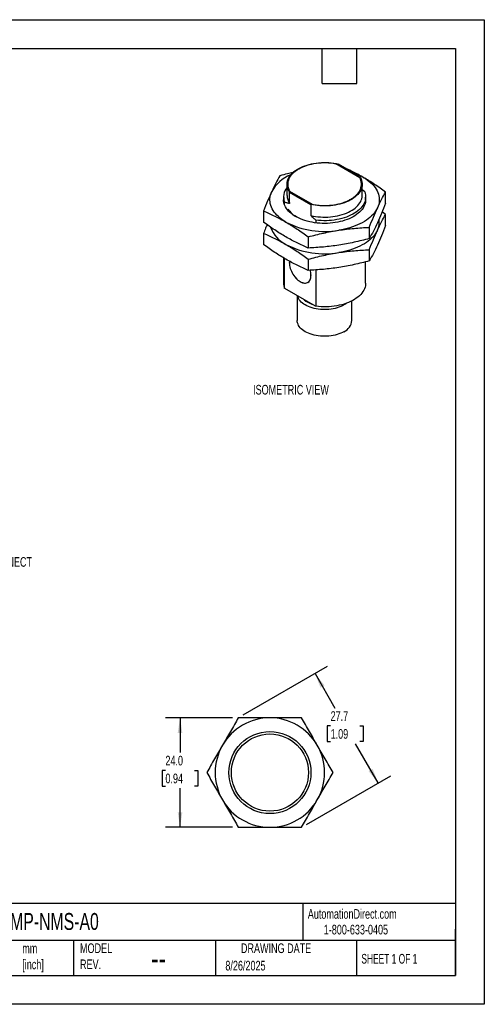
# Model space of a CAD drawing. Header units: millimetres. Extents: x 0 to 279, y 0 to 216.
# Tile 2 of 2: x 177 to 279, y 0 to 216. Entities that reach past the tile are written whole.
import ezdxf

# ---------------------------------------------------------------- set-up
doc = ezdxf.new("R2010")
doc.units = ezdxf.units.MM
doc.layers.add('DIMENSIONS', color=140, linetype='Continuous', lineweight=25)
doc.layers.add('TEXT', color=140, linetype='Continuous', lineweight=25)
doc.styles.add('SLDTEXTSTYLE0', font='TXT', dxfattribs={"width": 0.65})
doc.styles.add('SLDTEXTSTYLE1', font='TXT', dxfattribs={"width": 0.7})
doc.dimstyles.new('SLDDIMSTYLE1', dxfattribs={"dimtxt": 2.158008, "dimasz": 3.302, "dimexe": 0, "dimexo": 0.0625, "dimgap": 0.539502, "dimtad": 0, "dimtih": 1, "dimtoh": 1, "dimdec": 1, "dimrnd": 1e-09, "dimzin": 4, "dimdsep": 46, "dimtxsty": 'SLDTEXTSTYLE1', "dimsah": 1, "dimcen": 0.09, "dimadec": 0, "dimazin": 1, "dimtfac": 1, "dimtdec": 1, "dimtofl": 0, "dimtmove": 0, "dimatfit": 3, "dimfxl": 0, "dimfrac": 2, "dimtolj": 1, "dimtzin": 12, "dimarcsym": 0})
doc.dimstyles.new('SLDDIMSTYLE5', dxfattribs={"dimtxt": 2.158008, "dimasz": 3.302, "dimexe": 0, "dimexo": 0.0625, "dimgap": 0.539502, "dimtad": 0, "dimtih": 1, "dimtoh": 1, "dimdec": 1, "dimrnd": 1e-09, "dimzin": 12, "dimdsep": 46, "dimtxsty": 'SLDTEXTSTYLE1', "dimsah": 1, "dimcen": 0.09, "dimadec": 0, "dimazin": 3, "dimtfac": 1, "dimtdec": 1, "dimtofl": 0, "dimtmove": 0, "dimatfit": 3, "dimfxl": 0, "dimfrac": 2, "dimtolj": 1, "dimtzin": 12, "dimarcsym": 0})

# ---------------------------------------------------------------- blocks, each defined once
blk = doc.blocks.new('_D_12')
at = {"layer": 'DIMENSIONS'}
for p, q in [((224.18, 62.82), (209.49, 62.82)), ((212.67, 62.82), (212.67, 55.2)), ((209.46, 51.29), (208.74, 51.29)), ((208.74, 51.29), (208.74, 47.86)), ((215.87, 51.29), (216.6, 51.29)), ((216.6, 51.29), (216.6, 47.86)), ((208.74, 47.86), (209.46, 47.86)), ((216.6, 47.86), (215.87, 47.86)), ((212.67, 38.82), (212.67, 47.38)), ((224.18, 38.82), (209.49, 38.82))]:
    blk.add_line(p, q, dxfattribs=at)
for points in [[(212.67, 62.82), (212.16, 59.52), (213.18, 59.52)], [(212.67, 38.82), (213.18, 42.12), (212.16, 42.12)]]:
    blk.add_solid(points, dxfattribs=at)
at = {"layer": 'DIMENSIONS', "char_height": 2.117, "attachment_point": 1, "style": 'SLDTEXTSTYLE1'}
for s, insert in [('24.0', (209.46, 54.5)), ('0.94', (209.46, 50.59))]:
    blk.add_mtext(s, dxfattribs=dict(at, insert=insert))
blk = doc.blocks.new('_D_13')
at = {"layer": 'DIMENSIONS'}
for p, q in [((226.55, 63.46), (245.02, 74.12)), ((242.27, 72.53), (246.64, 64.96)), ((245.69, 61.05), (244.97, 61.05)), ((244.97, 61.05), (244.97, 57.62)), ((252.1, 61.05), (252.83, 61.05)), ((252.83, 61.05), (252.83, 57.62)), ((244.97, 57.62), (245.69, 57.62)), ((256.12, 48.53), (251.16, 57.13)), ((252.83, 57.62), (252.1, 57.62)), ((240.41, 39.46), (258.87, 50.12))]:
    blk.add_line(p, q, dxfattribs=at)
for points in [[(242.27, 72.53), (243.48, 69.42), (244.36, 69.93)], [(256.12, 48.53), (254.91, 51.65), (254.03, 51.14)]]:
    blk.add_solid(points, dxfattribs=at)
at = {"layer": 'DIMENSIONS', "char_height": 2.117, "attachment_point": 1, "style": 'SLDTEXTSTYLE1'}
for s, insert in [('27.7', (245.69, 64.26)), ('1.09', (245.69, 60.35))]:
    blk.add_mtext(s, dxfattribs=dict(at, insert=insert))

msp = doc.modelspace()

# ---------------------------------------------------------------- linework, layer by layer
at = {"color": 7, "linetype": 'Continuous'}
for p, q in [((0, 215.9), (279.4, 215.9)), ((279.4, 215.9), (279.4, 0)), ((279.4, 0), (0, 0))]:
    msp.add_line(p, q, dxfattribs=at)
for p, q in [((252.07, 181.25), (246.86, 184.26)), ((252.04, 181.58), (247.42, 184.25)), ((236.12, 179.82), (236.12, 177.37)), ((252.62, 177.37), (252.62, 179.82)), ((236.64, 178.33), (241.79, 175.36)), ((236.71, 178.07), (241.33, 175.4)), ((236.71, 175.62), (236.71, 178.07)), ((253.17, 178.13), (252.62, 178.61)), ((257.76, 175.64), (257.76, 178.09)), ((235.37, 177.02), (235.37, 176.43)), ((235.58, 175.32), (235.58, 175.91)), ((241.33, 175.4), (241.33, 172.95)), ((253.37, 176.43), (253.37, 177.02)), ((230.99, 173.95), (230.99, 171.5)), ((257.76, 173.19), (257, 173.74)), ((257.76, 170.74), (257.76, 173.19)), ((242.45, 171.94), (242.45, 171.35)), ((230.99, 169.05), (230.99, 166.6)), ((254.17, 170.36), (254.17, 167.91)), ((240.79, 168.29), (240.79, 165.84)), ((254.17, 165.46), (254.17, 163.01)), ((235.37, 163.67), (235.37, 158.13)), ((235.58, 157.02), (235.58, 163.55)), ((240.79, 163.39), (240.79, 160.94)), ((253.37, 158.13), (253.37, 162.81)), ((242.45, 161.03), (242.45, 153.05)), ((240.7, 158.31), (240.88, 158.42)), ((242.39, 153.07), (235.65, 156.96)), ((238.37, 155.39), (238.37, 149.94)), ((248.62, 153.36), (248.5, 153.51)), ((250.37, 149.94), (250.37, 154.26))]:
    msp.add_line(p, q)
at = {"flags": 128}
for points in [[(236.71, 178.07), (236.52, 178.36), (236.37, 178.67), (236.26, 178.98), (236.18, 179.29), (236.13, 179.61), (236.13, 179.92), (236.16, 180.24), (236.22, 180.55), (236.32, 180.86), (236.46, 181.17), (236.63, 181.47), (236.84, 181.76), (237.08, 182.05), (237.35, 182.32), (237.66, 182.59), (237.99, 182.84), (238.35, 183.08), (238.74, 183.3), (239.15, 183.51), (239.59, 183.7), (240.04, 183.88), (240.52, 184.03), (241.01, 184.17), (241.52, 184.29), (242.04, 184.39), (242.57, 184.47), (243.11, 184.53), (243.66, 184.57), (244.2, 184.58), (244.75, 184.58), (245.3, 184.56), (245.84, 184.51), (246.38, 184.44), (246.9, 184.36), (247.42, 184.25)], [(252.04, 181.58), (252.23, 181.28), (252.38, 180.98), (252.49, 180.67), (252.57, 180.36), (252.62, 180.04), (252.62, 179.72), (252.59, 179.41), (252.53, 179.09), (252.43, 178.78), (252.29, 178.48), (252.12, 178.18), (251.91, 177.88), (251.67, 177.6), (251.4, 177.32), (251.09, 177.06), (250.76, 176.81), (250.4, 176.57), (250.01, 176.35), (249.6, 176.14), (249.16, 175.94), (248.71, 175.77), (248.23, 175.61), (247.74, 175.47), (247.23, 175.35), (246.71, 175.26), (246.18, 175.18), (245.64, 175.12), (245.09, 175.08), (244.55, 175.06), (244, 175.07), (243.45, 175.09), (242.91, 175.14), (242.37, 175.2), (241.85, 175.29), (241.33, 175.4)], [(252.86, 181.32), (253.31, 181.05), (253.74, 180.76), (254.14, 180.45), (254.51, 180.14), (254.85, 179.81), (255.16, 179.47), (255.43, 179.12), (255.67, 178.77), (255.88, 178.4), (256.05, 178.03), (256.18, 177.66), (256.28, 177.28), (256.35, 176.9), (256.37, 176.52), (256.36, 176.14), (256.32, 175.76), (256.24, 175.38), (256.12, 175), (255.97, 174.63)], [(235.89, 171.53), (235.43, 171.81), (235.01, 172.1), (234.61, 172.4), (234.24, 172.72), (233.9, 173.05), (233.59, 173.38), (233.32, 173.73), (233.08, 174.09), (232.87, 174.45), (232.7, 174.82), (232.57, 175.19), (232.47, 175.57), (232.4, 175.95), (232.38, 176.33), (232.38, 176.71), (232.43, 177.09), (232.51, 177.47), (232.63, 177.85), (232.78, 178.22)], [(241.33, 172.95), (241.85, 172.84), (242.37, 172.75), (242.91, 172.69), (243.45, 172.64), (244, 172.62), (244.55, 172.61), (245.09, 172.63), (245.64, 172.67), (246.18, 172.73), (246.71, 172.81), (247.23, 172.91), (247.74, 173.02), (248.23, 173.16), (248.71, 173.32), (249.16, 173.5), (249.6, 173.69), (250.01, 173.9), (250.4, 174.12), (250.76, 174.36), (251.09, 174.61), (251.4, 174.87), (251.67, 175.15), (251.91, 175.43), (252.12, 175.73), (252.29, 176.03), (252.43, 176.33), (252.53, 176.64), (252.59, 176.96), (252.62, 177.27), (252.62, 177.37)], [(253.17, 178.13), (253.27, 177.8), (253.34, 177.47), (253.37, 177.13), (253.37, 176.8), (253.32, 176.46), (253.24, 176.13), (253.12, 175.8), (252.97, 175.48), (252.78, 175.16), (252.55, 174.85), (252.29, 174.55), (252, 174.26), (251.68, 173.98), (251.32, 173.72), (250.94, 173.47), (250.53, 173.23), (250.09, 173.01), (249.63, 172.8), (249.15, 172.62), (248.65, 172.45), (248.13, 172.3), (247.59, 172.17), (247.05, 172.06), (246.49, 171.97), (245.92, 171.9), (245.34, 171.85), (244.76, 171.83), (244.18, 171.83), (243.6, 171.84), (243.03, 171.88), (242.45, 171.94)], [(253.37, 176.43), (253.37, 176.22), (253.33, 175.89), (253.25, 175.56), (253.14, 175.24), (252.99, 174.92), (252.81, 174.61), (252.59, 174.31), (252.34, 174.01), (252.06, 173.72), (251.75, 173.45), (251.4, 173.18), (251.03, 172.93), (250.64, 172.69), (250.21, 172.47), (249.77, 172.27), (249.3, 172.08), (248.81, 171.91), (248.31, 171.75), (247.79, 171.62), (247.25, 171.5), (246.7, 171.41), (246.15, 171.33), (245.58, 171.28), (245.02, 171.24), (244.45, 171.23), (243.87, 171.24), (243.31, 171.27), (242.74, 171.32), (242.18, 171.39), (241.63, 171.48), (241.1, 171.59), (240.57, 171.72), (240.06, 171.87), (239.57, 172.03), (239.1, 172.22), (238.64, 172.42), (238.22, 172.64), (237.81, 172.87), (237.43, 173.12), (237.08, 173.38), (236.76, 173.65), (236.48, 173.94), (236.22, 174.23), (235.99, 174.53), (235.8, 174.84), (235.65, 175.16), (235.52, 175.48), (235.44, 175.81), (235.39, 176.14), (235.37, 176.43)], [(255.97, 174.63), (255.78, 174.27), (255.55, 173.91), (255.3, 173.56), (255.01, 173.21), (254.68, 172.88), (254.33, 172.56), (253.94, 172.25), (253.53, 171.95), (253.09, 171.66), (252.62, 171.39), (252.13, 171.14), (251.61, 170.9), (251.08, 170.68), (250.52, 170.48), (249.94, 170.29), (249.35, 170.12), (248.74, 169.97), (248.11, 169.84), (247.48, 169.73)], [(255.97, 169.73), (255.78, 169.37), (255.55, 169.01), (255.3, 168.66), (255.01, 168.31), (254.68, 167.98), (254.33, 167.66), (253.94, 167.35), (253.53, 167.05), (253.09, 166.77), (252.62, 166.5), (252.13, 166.24), (251.61, 166), (251.08, 165.78), (250.52, 165.58), (249.94, 165.39), (249.35, 165.22), (248.74, 165.07), (248.11, 164.94), (247.48, 164.84)], [(236.65, 162.94), (236.65, 162.9), (236.63, 162.62), (236.64, 162.32), (236.68, 162.01), (236.74, 161.69), (236.83, 161.37), (236.95, 161.05), (237.08, 160.73), (237.24, 160.41), (237.41, 160.1), (237.61, 159.81), (237.82, 159.53), (238.04, 159.26), (238.28, 159.02), (238.52, 158.81), (238.77, 158.62), (239.02, 158.46), (239.27, 158.33), (239.52, 158.23), (239.76, 158.17), (239.99, 158.14), (240.22, 158.14), (240.43, 158.18), (240.62, 158.25), (240.8, 158.35), (240.96, 158.49), (241.09, 158.65), (241.2, 158.85), (241.29, 159.07), (241.36, 159.31), (241.39, 159.58), (241.4, 159.86), (241.39, 160.16), (241.35, 160.47), (241.28, 160.79), (241.23, 160.96)], [(236.67, 162.93), (236.66, 162.89), (236.65, 162.61), (236.66, 162.31), (236.69, 162.01), (236.76, 161.69), (236.85, 161.37), (236.96, 161.05), (237.09, 160.73), (237.25, 160.41), (237.42, 160.11), (237.62, 159.81), (237.83, 159.54), (238.05, 159.28), (238.28, 159.04), (238.52, 158.82), (238.77, 158.64), (239.02, 158.48), (239.27, 158.35), (239.51, 158.25), (239.75, 158.19), (239.99, 158.16), (240.21, 158.16), (240.42, 158.2), (240.61, 158.27), (240.79, 158.37), (240.94, 158.51), (241.08, 158.67), (241.19, 158.86), (241.28, 159.08), (241.34, 159.32), (241.38, 159.59), (241.39, 159.87), (241.38, 160.17), (241.33, 160.47), (241.27, 160.79), (241.22, 160.96)], [(253.37, 158.13), (253.37, 157.91), (253.32, 157.57), (253.24, 157.24), (253.12, 156.91), (252.97, 156.59), (252.78, 156.27), (252.55, 155.96), (252.29, 155.66), (252, 155.37), (251.68, 155.09), (251.32, 154.83), (250.94, 154.58), (250.53, 154.34), (250.09, 154.12), (249.63, 153.91), (249.15, 153.73), (248.65, 153.56), (248.13, 153.41), (247.59, 153.28), (247.05, 153.17), (246.49, 153.08), (245.92, 153.01), (245.34, 152.96), (244.76, 152.94), (244.18, 152.94), (243.6, 152.95), (243.03, 152.99), (242.45, 153.05)], [(248.62, 153.36), (248.27, 153.18), (247.9, 153.01), (247.51, 152.86), (247.1, 152.73), (246.67, 152.61), (246.23, 152.52), (245.78, 152.45), (245.31, 152.39), (244.85, 152.36), (244.37, 152.35), (243.9, 152.36), (243.44, 152.39), (242.97, 152.45), (242.52, 152.52), (242.08, 152.61), (241.65, 152.73), (241.24, 152.86), (240.85, 153.01), (240.48, 153.18), (240.13, 153.36), (239.81, 153.56), (239.52, 153.78), (239.26, 154), (239.03, 154.24), (238.83, 154.49), (238.67, 154.74), (238.54, 155), (238.45, 155.27), (238.43, 155.36)], [(249.17, 153.74), (248.94, 153.56), (248.62, 153.36)], [(248.62, 147.49), (248.27, 147.31), (247.9, 147.14), (247.51, 146.99), (247.1, 146.85), (246.67, 146.74), (246.23, 146.65), (245.78, 146.57), (245.31, 146.52), (244.85, 146.49), (244.37, 146.48), (243.9, 146.49), (243.44, 146.52), (242.97, 146.57), (242.52, 146.65), (242.08, 146.74), (241.65, 146.85), (241.24, 146.99), (240.85, 147.14), (240.48, 147.31), (240.13, 147.49), (239.81, 147.69), (239.52, 147.91), (239.26, 148.13), (239.03, 148.37), (238.83, 148.62), (238.67, 148.87), (238.54, 149.13), (238.45, 149.4), (238.39, 149.67), (238.37, 149.94)]]:
    msp.add_lwpolyline(points, dxfattribs=at)
for radius in [9, 8.46]:
    msp.add_circle((232.38, 50.82), radius)
for centre, radius, start, end in [((239.91, 174.28), 8.15, 111.6431, 151.0561), ((246.34, 169.92), 13.14, 60.2461, 69.6814), ((238.65, 177.03), 3.26, 140.6483, 200.0047), ((239.22, 177.42), 3.09, 180.9044, 215.7669), ((240.84, 177.22), 5.28, 211.9209, 240.1033), ((244.34, 187.78), 18.32, 242.5358, 279.8781), ((252.2, 171.53), 4.17, 334.4881, 8.3293), ((238.88, 172.67), 6.74, 199.8099, 243.6534), ((244.34, 182.88), 18.32, 242.5358, 279.8781), ((238.49, 158.14), 3.11, 180.1461, 201.0273), ((243.16, 158.25), 4.97, 228.9655, 251.0399), ((247.36, 150.25), 3.03, 294.46, 354.2199), ((232.38, 50.82), 12, 90, 150), ((232.38, 50.82), 12, 30, 90), ((232.38, 50.82), 12, 150, 210), ((232.38, 50.82), 12, 330, 30), ((232.38, 50.82), 12, 210, 270), ((232.38, 50.82), 12, 270, 330)]:
    msp.add_arc(centre, radius, start, end)
for points, knots in [([(246.81, 184.24), (246.14, 184.4), (245.42, 184.47), (243.95, 184.5), (243.22, 184.46), (241.79, 184.26), (241.11, 184.11), (239.82, 183.7), (239.23, 183.45), (238.44, 183), (238.2, 182.84), (237.75, 182.51), (237.55, 182.33), (237.18, 181.96), (237.02, 181.77), (236.75, 181.38), (236.63, 181.18), (236.45, 180.77), (236.39, 180.56), (236.3, 180.14), (236.29, 179.93), (236.3, 179.5), (236.34, 179.29), (236.45, 178.87), (236.54, 178.67), (236.64, 178.46)], [0, 0, 0, 0, 0.125, 0.125, 0.25, 0.25, 0.375, 0.375, 0.5, 0.5, 0.5625, 0.5625, 0.625, 0.625, 0.6875, 0.6875, 0.75, 0.75, 0.8125, 0.8125, 0.875, 0.875, 0.9375, 0.9375, 1, 1, 1, 1]), ([(234.58, 181.68), (234.28, 181.16), (233.98, 180.62), (233.38, 179.47), (233.08, 178.87), (232.78, 178.22)], [0, 0, 0, 0, 0.5, 0.5, 1, 1, 1, 1]), ([(237.42, 182.38), (237.03, 182.29), (236.08, 182.07), (235.13, 181.82), (234.58, 181.68)], [0, 0, 0, 0, 0.411835, 1, 1, 1, 1]), ([(252.86, 181.32), (252.45, 181.56), (251.63, 182.02), (250.47, 182.61), (249.72, 182.96), (249.37, 183.12)], [0, 0, 0, 0, 0.350814, 0.702124, 1, 1, 1, 1]), ([(242.02, 175.36), (242.37, 175.3), (242.73, 175.25), (243.45, 175.18), (243.82, 175.16), (244.55, 175.15), (244.92, 175.16), (245.65, 175.21), (246.01, 175.25), (246.72, 175.35), (247.07, 175.42), (247.75, 175.58), (248.08, 175.67), (248.72, 175.88), (249.02, 176), (249.6, 176.26), (249.87, 176.4), (250.39, 176.7), (250.63, 176.86), (251.07, 177.2), (251.27, 177.38), (251.62, 177.75), (251.78, 177.94), (252.04, 178.33), (252.15, 178.54), (252.41, 179.16), (252.48, 179.58), (252.42, 180.43), (252.29, 180.84), (252.07, 181.25)], [0, 0, 0, 0, 0.0625, 0.0625, 0.125, 0.125, 0.1875, 0.1875, 0.25, 0.25, 0.3125, 0.3125, 0.375, 0.375, 0.4375, 0.4375, 0.5, 0.5, 0.5625, 0.5625, 0.625, 0.625, 0.6875, 0.6875, 0.75, 0.75, 0.875, 0.875, 1, 1, 1, 1]), ([(257.76, 178.09), (256.95, 178.69), (256.13, 179.26), (254.5, 180.34), (253.68, 180.85), (252.86, 181.32)], [0, 0, 0, 0, 0.5, 0.5, 1, 1, 1, 1]), ([(232.78, 178.22), (232.48, 177.57), (232.18, 176.89), (231.59, 175.46), (231.29, 174.72), (230.99, 173.95)], [0, 0, 0, 0, 0.5, 0.5, 1, 1, 1, 1]), ([(255.97, 174.63), (256.27, 175.28), (256.57, 175.89), (257.16, 177.04), (257.46, 177.58), (257.76, 178.09)], [0, 0, 0, 0, 0.5, 0.5, 1, 1, 1, 1]), ([(235.58, 175.91), (235.68, 175.89), (235.87, 175.85), (236.15, 175.78), (236.43, 175.7), (236.61, 175.64), (236.71, 175.62)], [0, 0, 0, 0, 0.25698, 0.508926, 0.756393, 1, 1, 1, 1]), ([(257.76, 175.64), (257.46, 174.87), (257.16, 174.13), (256.57, 172.7), (256.27, 172.01), (255.97, 171.37)], [0, 0, 0, 0, 0.5, 0.5, 1, 1, 1, 1]), ([(230.99, 173.95), (231.8, 173.61), (232.62, 173.24), (234.25, 172.44), (235.07, 172), (235.89, 171.53)], [0, 0, 0, 0, 0.5, 0.5, 1, 1, 1, 1]), ([(241.33, 172.95), (241.42, 172.87), (241.61, 172.71), (241.89, 172.46), (242.17, 172.21), (242.36, 172.03), (242.45, 171.94)], [0, 0, 0, 0, 0.243607, 0.491074, 0.74302, 1, 1, 1, 1]), ([(254.17, 170.36), (254.47, 171.13), (254.77, 171.88), (255.37, 173.3), (255.67, 173.99), (255.97, 174.63)], [0, 0, 0, 0, 0.5, 0.5, 1, 1, 1, 1]), ([(255.97, 169.73), (256.27, 170.38), (256.57, 170.99), (257.16, 172.14), (257.46, 172.68), (257.76, 173.19)], [0, 0, 0, 0, 0.5, 0.5, 1, 1, 1, 1]), ([(235.89, 168.26), (235.07, 168.74), (234.25, 169.25), (232.62, 170.33), (231.8, 170.9), (230.99, 171.5)], [0, 0, 0, 0, 0.5, 0.5, 1, 1, 1, 1]), ([(231.75, 170.95), (231.65, 170.7), (231.39, 170.08), (231.14, 169.43), (230.99, 169.05)], [0, 0, 0, 0, 0.410915, 1, 1, 1, 1]), ([(235.89, 171.53), (236.71, 171.05), (237.53, 170.54), (239.16, 169.46), (239.98, 168.89), (240.79, 168.29)], [0, 0, 0, 0, 0.5, 0.5, 1, 1, 1, 1]), ([(255.97, 171.37), (255.67, 170.72), (255.37, 170.11), (254.77, 168.97), (254.47, 168.43), (254.17, 167.91)], [0, 0, 0, 0, 0.5, 0.5, 1, 1, 1, 1]), ([(257.76, 170.74), (257.46, 169.97), (257.16, 169.23), (256.57, 167.8), (256.27, 167.12), (255.97, 166.47)], [0, 0, 0, 0, 0.5, 0.5, 1, 1, 1, 1]), ([(230.99, 169.05), (231.8, 168.71), (232.62, 168.34), (234.25, 167.54), (235.07, 167.1), (235.89, 166.63)], [0, 0, 0, 0, 0.5, 0.5, 1, 1, 1, 1]), ([(240.79, 168.29), (241.9, 168.59), (243.01, 168.87), (245.24, 169.35), (246.36, 169.56), (247.48, 169.73)], [0, 0, 0, 0, 0.5, 0.5, 1, 1, 1, 1]), ([(247.48, 169.73), (248.6, 169.91), (249.72, 170.04), (251.95, 170.25), (253.06, 170.32), (254.17, 170.36)], [0, 0, 0, 0, 0.5, 0.5, 1, 1, 1, 1]), ([(254.17, 165.46), (254.47, 166.23), (254.77, 166.98), (255.37, 168.4), (255.67, 169.09), (255.97, 169.73)], [0, 0, 0, 0, 0.5, 0.5, 1, 1, 1, 1]), ([(235.89, 163.36), (235.07, 163.84), (234.25, 164.35), (232.62, 165.43), (231.8, 166), (230.99, 166.6)], [0, 0, 0, 0, 0.5, 0.5, 1, 1, 1, 1]), ([(240.79, 165.84), (239.98, 166.18), (239.16, 166.55), (237.53, 167.35), (236.71, 167.79), (235.89, 168.26)], [0, 0, 0, 0, 0.5, 0.5, 1, 1, 1, 1]), ([(235.89, 166.63), (236.71, 166.15), (237.53, 165.64), (239.16, 164.56), (239.98, 163.99), (240.79, 163.39)], [0, 0, 0, 0, 0.5, 0.5, 1, 1, 1, 1]), ([(247.48, 166.47), (246.36, 166.3), (245.24, 166.16), (243.01, 165.96), (241.9, 165.89), (240.79, 165.84)], [0, 0, 0, 0, 0.5, 0.5, 1, 1, 1, 1]), ([(254.17, 167.91), (253.06, 167.61), (251.95, 167.34), (249.72, 166.85), (248.6, 166.64), (247.48, 166.47)], [0, 0, 0, 0, 0.5, 0.5, 1, 1, 1, 1]), ([(255.97, 166.47), (255.67, 165.82), (255.37, 165.21), (254.77, 164.07), (254.47, 163.53), (254.17, 163.01)], [0, 0, 0, 0, 0.5, 0.5, 1, 1, 1, 1]), ([(240.79, 163.39), (241.9, 163.69), (243.01, 163.97), (245.24, 164.45), (246.36, 164.66), (247.48, 164.84)], [0, 0, 0, 0, 0.5, 0.5, 1, 1, 1, 1]), ([(247.48, 164.84), (248.6, 165.01), (249.72, 165.14), (251.95, 165.35), (253.06, 165.42), (254.17, 165.46)], [0, 0, 0, 0, 0.5, 0.5, 1, 1, 1, 1]), ([(240.79, 160.94), (239.98, 161.28), (239.16, 161.65), (237.53, 162.45), (236.71, 162.89), (235.89, 163.36)], [0, 0, 0, 0, 0.5, 0.5, 1, 1, 1, 1]), ([(254.17, 163.01), (253.06, 162.71), (251.95, 162.44), (249.72, 161.95), (248.6, 161.74), (247.48, 161.57)], [0, 0, 0, 0, 0.5, 0.5, 1, 1, 1, 1]), ([(247.48, 161.57), (246.36, 161.4), (245.24, 161.26), (243.01, 161.06), (241.9, 160.99), (240.79, 160.94)], [0, 0, 0, 0, 0.5, 0.5, 1, 1, 1, 1]), ([(225.45, 62.82), (224.87, 61.83), (224.3, 60.83), (223.14, 58.83), (222.57, 57.83), (221.99, 56.82)], [0, 0, 0, 0, 0.5, 0.5, 1, 1, 1, 1]), ([(232.38, 62.82), (231.22, 62.82), (230.06, 62.82), (227.75, 62.82), (226.6, 62.82), (225.45, 62.82)], [0, 0, 0, 0, 0.5, 0.5, 1, 1, 1, 1]), ([(239.31, 62.82), (238.16, 62.82), (237, 62.82), (234.7, 62.82), (233.54, 62.82), (232.38, 62.82)], [0, 0, 0, 0, 0.5, 0.5, 1, 1, 1, 1]), ([(242.77, 56.82), (242.19, 57.83), (241.61, 58.83), (240.46, 60.83), (239.88, 61.83), (239.31, 62.82)], [0, 0, 0, 0, 0.5, 0.5, 1, 1, 1, 1]), ([(221.99, 56.82), (221.4, 55.82), (220.83, 54.81), (219.67, 52.82), (219.1, 51.82), (218.52, 50.82)], [0, 0, 0, 0, 0.5, 0.5, 1, 1, 1, 1]), ([(246.23, 50.82), (245.66, 51.82), (245.08, 52.82), (243.93, 54.81), (243.35, 55.82), (242.77, 56.82)], [0, 0, 0, 0, 0.5, 0.5, 1, 1, 1, 1]), ([(218.52, 50.82), (219.1, 49.83), (219.67, 48.83), (220.83, 46.83), (221.4, 45.83), (221.99, 44.82)], [0, 0, 0, 0, 0.5, 0.5, 1, 1, 1, 1]), ([(242.77, 44.82), (243.35, 45.83), (243.93, 46.83), (245.08, 48.83), (245.66, 49.83), (246.23, 50.82)], [0, 0, 0, 0, 0.5, 0.5, 1, 1, 1, 1]), ([(221.99, 44.82), (222.57, 43.82), (223.14, 42.81), (224.3, 40.82), (224.87, 39.82), (225.45, 38.82)], [0, 0, 0, 0, 0.5, 0.5, 1, 1, 1, 1]), ([(239.31, 38.82), (239.88, 39.82), (240.46, 40.82), (241.61, 42.81), (242.19, 43.82), (242.77, 44.82)], [0, 0, 0, 0, 0.5, 0.5, 1, 1, 1, 1]), ([(225.45, 38.82), (226.6, 38.82), (227.75, 38.82), (230.06, 38.82), (231.22, 38.82), (232.38, 38.82)], [0, 0, 0, 0, 0.5, 0.5, 1, 1, 1, 1]), ([(232.38, 38.82), (233.54, 38.82), (234.7, 38.82), (237, 38.82), (238.16, 38.82), (239.31, 38.82)], [0, 0, 0, 0, 0.5, 0.5, 1, 1, 1, 1])]:
    msp.add_open_spline(points, degree=3, knots=knots)
for points in [[(235.65, 156.96), (235.63, 156.98), (235.6, 157), (235.58, 157.02)], [(242.45, 153.05), (242.43, 153.06), (242.41, 153.06), (242.39, 153.07)]]:
    msp.add_open_spline(points, degree=3)
at = {"layer": 'TEXT'}
for p, q in [((6.35, 209.55), (273.05, 209.55)), ((243.84, 201.93), (243.84, 209.55)), ((251.46, 201.93), (251.46, 209.55)), ((273.05, 209.55), (273.05, 6.35)), ((243.84, 201.93), (251.46, 201.93)), ((273.05, 22.13), (6.35, 22.13)), ((239.58, 22.13), (239.58, 13.97)), ((273.05, 6.35), (273.05, 16.51)), ((273.05, 13.97), (6.35, 13.97)), ((189.3, 13.97), (189.3, 6.35)), ((220.47, 13.97), (220.47, 6.35)), ((251.35, 13.97), (251.35, 6.35)), ((6.35, 6.35), (273.05, 6.35))]:
    msp.add_line(p, q, dxfattribs=at)

# ---------------------------------------------------------------- texts
at = {"color": 179, "linetype": 'Continuous', "lineweight": 18, "char_height": 2.1167, "attachment_point": 1, "style": 'SLDTEXTSTYLE1'}
for s, insert in [('AutomationDirect.com', (240.69, 20.88)), ('1-800-633-0405', (244.19, 17.44))]:
    msp.add_mtext(s, dxfattribs=dict(at, insert=insert))
at = {"layer": 'DIMENSIONS', "char_height": 2.1167, "attachment_point": 1, "style": 'SLDTEXTSTYLE1'}
for s, insert in [('ISOMETRIC VIEW', (228.69, 135.83)), ('4-PIN M12X1.0^JQUICK DISCONNECT', (160.28, 101.59))]:
    msp.add_mtext(s, dxfattribs=dict(at, insert=insert))
at = {"layer": 'TEXT'}
for s, insert, char_height, attachment_point, style in [('ISHR-M18MP-NMS-A0', (159.21, 20.02), 3.7042, 1, 'SLDTEXTSTYLE1'), ('MODEL ^JREV.', (190.73, 13.36), 2.1167, 1, 'SLDTEXTSTYLE1'), ('DRAWING DATE', (233.73, 13.36), 2.1167, 2, 'SLDTEXTSTYLE1'), ('mm^J[inch]', (178.06, 13.33), 2.117, 1, 'SLDTEXTSTYLE1'), ('SHEET 1 OF 1', (252.44, 11.05), 2.1167, 1, 'SLDTEXTSTYLE0'), ('--', (206.3, 12.73), 5.292, 1, 'SLDTEXTSTYLE1'), ('8/26/2025', (222.61, 9.54), 2.117, 1, 'SLDTEXTSTYLE1')]:
    msp.add_mtext(s, dxfattribs=dict(at, insert=insert, char_height=char_height, attachment_point=attachment_point, style=style))

# ---------------------------------------------------------------- dimensions: what is measured, and where the dimension line sits
at = {"layer": 'DIMENSIONS'}
for base, p2, angle, dimstyle, picture, middle in [((256.12, 48.53), (239.31, 38.82), 300, 'SLDDIMSTYLE5', '_D_13', (248.9, 61.05)), ((212.67, 38.82), (225.45, 38.82), 90, 'SLDDIMSTYLE1', '_D_12', (212.67, 51.29))]:
    dim = msp.add_linear_dim(base=base, p1=(225.45, 62.82), p2=p2, angle=angle, dimstyle=dimstyle, dxfattribs=at)
    dim.commit()
    dim.dimension.update_dxf_attribs({"geometry": picture, "text_midpoint": middle, "dimtype": 160})

doc.saveas('drawing.dxf')
